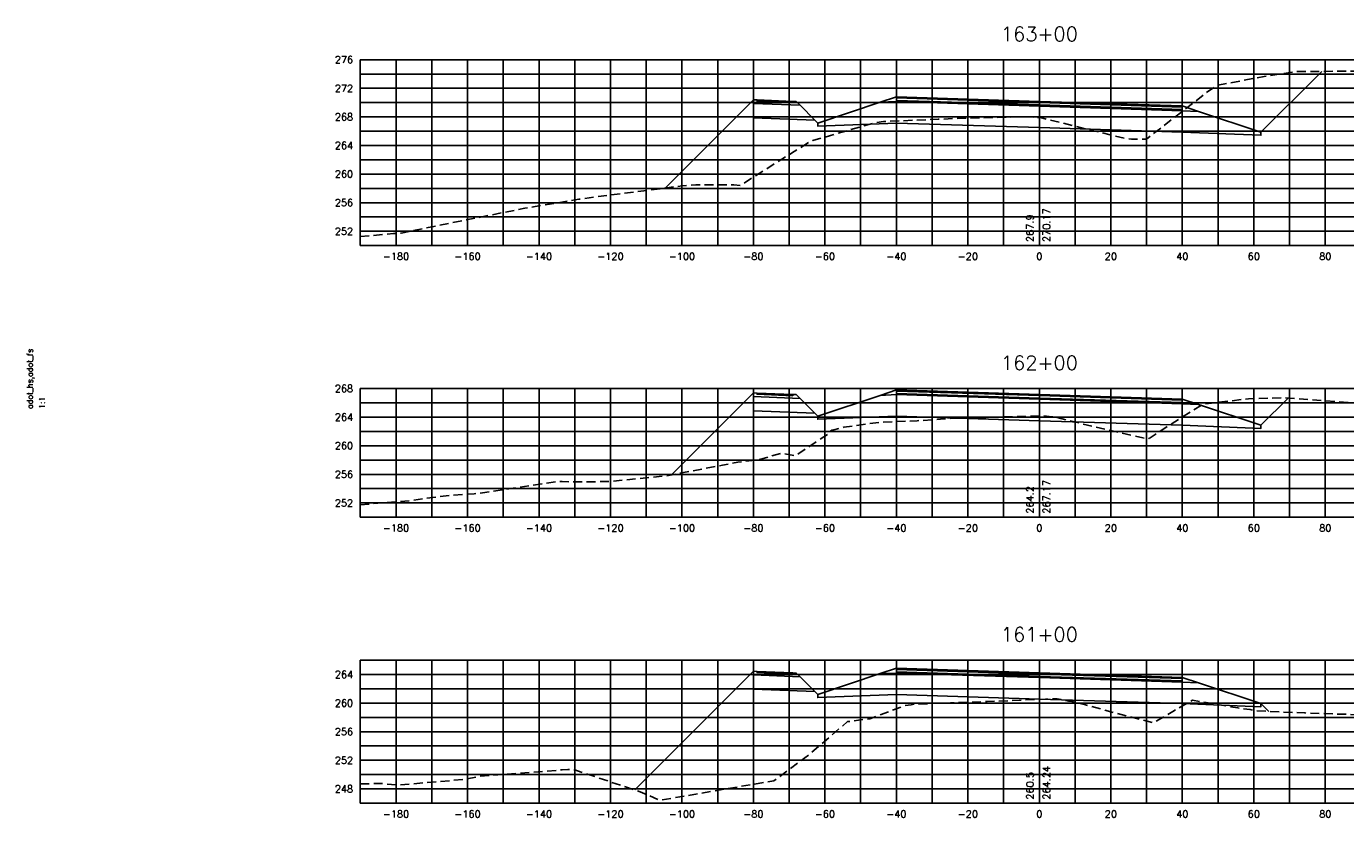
# Model space of a CAD drawing. Extents: x 1497 to 2840, y 16 to 8218.
# Tile 5 of 56: x 2227 to 2596, y 116 to 337. Entities that reach past the tile are written whole.
import ezdxf
from ezdxf.enums import TextEntityAlignment as Align

# ---------------------------------------------------------------- set-up
doc = ezdxf.new("R2010")
doc.units = 0
doc.header["$LTSCALE"] = 20
doc.header["$MEASUREMENT"] = 0
doc.linetypes.add('HIDDEN_050%', pattern=[0.1875, 0.125, -0.0625])
for name, color, linetype in [('S-AT-TXT175', 6, 'Continuous'), ('S-AT-TXT80', 1, 'Continuous'), ('XDATUM', 3, 'Continuous'), ('XEG', 1, 'HIDDEN_050%'), ('XFG', 2, 'Continuous'), ('XGRID', 251, 'Continuous'), ('XGRIDT', 2, 'Continuous'), ('XREF-BORDER', 7, 'Continuous')]:
    doc.layers.add(name, color=color, linetype=linetype)
doc.styles.add('L100', font='simplex.shx', dxfattribs={"height": 2})
doc.styles.add('L175', font='ROMANSM.shx', dxfattribs={"height": 3.5})
doc.styles.add('L80', font='ROMANSM.shx', dxfattribs={"height": 1.6})

# ---------------------------------------------------------------- blocks, each defined once
blk = doc.blocks.new('03025_00_att1')
at = {"layer": 'S-AT-TXT175', "style": 'L175'}
for tag, p in [('NUM', (32.402, 20.822)), ('LINE1', (30.64, 1.444)), ('LINE2', (30.64, 1.161)), ('LINE3', (30.64, 0.877))]:
    blk.add_attdef(tag, text='', height=0.175, dxfattribs=at).set_placement(p, align=Align.CENTER)
at = {"layer": 'S-AT-TXT80', "style": 'L80'}
for tag, p in [('DRAFTED', (2.436, 14.201)), ('PCTB', (2.094, 11.605)), ('PSCALE', (2.265, 11.605)), ('PVIEW', (2.436, 11.605))]:
    blk.add_attdef(tag, p, '', height=0.08, rotation=90, dxfattribs=at)

msp = doc.modelspace()

# ---------------------------------------------------------------- linework, layer by layer
at = {"layer": 'XDATUM', "flags": 128}
for points in [[(2405.33, 292.1), (2430, 316.77), (2430, 311.77), (2447.21, 311.08), (2448, 310.29), (2448, 309.41), (2470, 310.29), (2510, 309.01), (2550, 307.73), (2572, 306.85), (2572, 307.73), (2589.01, 324.74)], [(2407.07, 211.84), (2430, 234.77), (2430, 229.77), (2447.21, 229.08), (2448, 228.29), (2448, 227.41), (2470, 228.29), (2510, 227.01), (2550, 225.73), (2572, 224.85), (2572, 225.73), (2579.59, 233.32)], [(2396.78, 123.69), (2430, 156.9), (2430, 151.9), (2447.21, 151.22), (2448, 150.42), (2448, 149.54), (2470, 150.42), (2510, 149.14), (2550, 147.86), (2572, 146.98), (2572, 147.86), (2574.18, 145.68)]]:
    msp.add_lwpolyline(points, dxfattribs=at)
at = {"layer": 'XEG', "flags": 128}
for points in [[(2320, 278.52), (2323.38, 278.78), (2329.3, 279.36), (2331.43, 279.5), (2359.42, 285.14), (2366.03, 286.43), (2381.11, 288.96), (2385.57, 289.58), (2410.02, 292.7), (2413.87, 293.03), (2424.52, 292.95), (2426.32, 292.85), (2441.37, 302.32), (2445.97, 305.18), (2446.63, 305.37), (2463.41, 310.23), (2463.79, 310.29), (2466.43, 310.71), (2481.71, 311.34), (2486.39, 311.54), (2490.66, 311.64), (2506.43, 312.02), (2509.35, 311.88), (2510, 311.83), (2510.28, 311.81), (2529.83, 306.98), (2534.55, 305.85), (2535.75, 305.77), (2539.97, 305.79), (2556.38, 318.49), (2559.65, 320.82), (2572.88, 323.29), (2581.66, 324.67), (2613.41, 324.97), (2614.52, 325.01), (2615.72, 325.13), (2617.55, 325.24), (2638.85, 326.55), (2646.68, 326.97), (2649.06, 326.92), (2657.18, 326.2), (2700, 326.92)], [(2320, 203.49), (2334.55, 204.7), (2337.44, 205.16), (2345.63, 206.17), (2351.83, 206.53), (2354.17, 206.85), (2362.81, 208.14), (2375.31, 210.05), (2376.48, 209.98), (2379.29, 209.87), (2389.71, 209.98), (2401.5, 211.17), (2405.75, 211.61), (2407.72, 211.96), (2421.36, 214.56), (2425.62, 215.41), (2431.76, 216.14), (2437.78, 217.93), (2441.74, 217.23), (2450.69, 223.16), (2451.9, 224.36), (2452.1, 224.4), (2452.45, 224.46), (2455.31, 225.18), (2462.44, 226.24), (2466.23, 226.59), (2475.77, 226.98), (2483.36, 227.53), (2491.23, 227.85), (2498.39, 228.02), (2510, 228.31), (2511.14, 228.34), (2512.71, 228.19), (2514.09, 228.07), (2521.65, 226.22), (2538.92, 222.17), (2540.76, 222.07), (2546.27, 225.72), (2555.96, 231.69), (2568.5, 233.13), (2577.88, 233.43), (2585.74, 232.94), (2608.87, 231.12), (2613.56, 231.29), (2623.55, 232.34), (2625.47, 233.35), (2627.26, 232.31), (2633.33, 232.53), (2641.19, 232.25), (2643.46, 232.16), (2676.19, 232.39), (2691.47, 232.51), (2700, 232.62)], [(2320, 125.37), (2325.7, 125.52), (2330.43, 125.05), (2349, 126.64), (2353.56, 127.53), (2376.45, 129.32), (2378.06, 129.42), (2379.65, 129.45), (2398.74, 123.03), (2403.77, 120.8), (2421.86, 123.91), (2435.67, 126.26), (2445.6, 133.63), (2456.34, 142.82), (2460.61, 143.37), (2462.52, 143.59), (2468.39, 145.79), (2472.32, 147.27), (2474.1, 147.5), (2475.12, 147.7), (2485.15, 148.07), (2495.43, 148.45), (2510, 149.03), (2511.72, 149.1), (2514.98, 149.2), (2518.13, 148.58), (2518.77, 148.51), (2522.88, 147.47), (2541.89, 142.46), (2547.33, 145.67), (2552.88, 148.83), (2565.52, 146.64), (2568.99, 146.19), (2570.32, 145.85), (2584.3, 145.24), (2605.35, 144.55), (2607.95, 144.76), (2624.87, 147.27), (2627.09, 148.87), (2631.77, 152.95), (2635.35, 152.93), (2648.36, 154.18), (2669, 155.25), (2678.56, 155.69), (2700, 156.91)]]:
    msp.add_lwpolyline(points, dxfattribs=at)
at = {"layer": 'XFG', "flags": 128}
for points in [[(2572, 307.73), (2572, 307.73), (2589.01, 324.74)], [(2510, 315.35), (2470, 316.63), (2470, 317.63), (2465.43, 316.1), (2470, 316.29), (2510, 315.01)], [(2510, 316.35), (2470, 317.63), (2470, 317.29), (2510, 316.01)], [(2430, 316.77), (2430, 316.77), (2405.33, 292.1)], [(2430, 316.77), (2430, 315.77), (2443.04, 315.25), (2442, 316.29), (2441, 316.33), (2441, 315.99), (2431, 316.39), (2431, 316.73), (2430, 316.77)], [(2430, 315.77), (2430, 311.77), (2447.21, 311.08), (2443.04, 315.25), (2430, 315.77)], [(2431, 316.73), (2431, 316.39), (2441, 315.99), (2441, 316.33), (2431, 316.73)], [(2510, 315.01), (2470, 316.29), (2465.43, 316.1), (2448, 310.29), (2448, 309.41), (2470, 310.29), (2510, 309.01)], [(2510, 316.01), (2470, 317.29), (2470, 316.63), (2510, 315.35)], [(2510, 316.35), (2550, 315.07), (2550, 314.73), (2510, 316.01)], [(2510, 316.01), (2550, 314.73), (2550, 314.07), (2510, 315.35)], [(2510, 315.35), (2550, 314.07), (2550, 315.07), (2554.57, 313.54), (2550, 313.73), (2510, 315.01)], [(2510, 315.01), (2550, 313.73), (2554.57, 313.54), (2572, 307.73), (2572, 306.85), (2550, 307.73), (2510, 309.01)], [(2448, 310.29), (2447.21, 311.08)], [(2430, 234.77), (2430, 234.77), (2407.07, 211.84)], [(2430, 234.77), (2430, 233.77), (2443.04, 233.25), (2442, 234.29), (2441, 234.33), (2441, 233.99), (2431, 234.39), (2431, 234.73), (2430, 234.77)], [(2430, 233.77), (2430, 229.77), (2447.21, 229.08), (2443.04, 233.25), (2430, 233.77)], [(2431, 234.73), (2431, 234.39), (2441, 233.99), (2441, 234.33), (2431, 234.73)], [(2510, 233.01), (2470, 234.29), (2465.43, 234.1), (2448, 228.29), (2448, 227.41), (2470, 228.29), (2510, 227.01)], [(2510, 233.35), (2470, 234.63), (2470, 235.63), (2465.43, 234.1), (2470, 234.29), (2510, 233.01)], [(2510, 234.35), (2470, 235.63), (2470, 235.29), (2510, 234.01)], [(2510, 234.01), (2470, 235.29), (2470, 234.63), (2510, 233.35)], [(2510, 234.35), (2550, 233.07), (2550, 232.73), (2510, 234.01)], [(2510, 234.01), (2550, 232.73), (2550, 232.07), (2510, 233.35)], [(2510, 233.35), (2550, 232.07), (2550, 233.07), (2554.57, 231.54), (2550, 231.73), (2510, 233.01)], [(2510, 233.01), (2550, 231.73), (2554.57, 231.54), (2572, 225.73), (2572, 224.85), (2550, 225.73), (2510, 227.01)], [(2572, 225.73), (2572, 225.73), (2579.59, 233.32)], [(2448, 228.29), (2447.21, 229.08)], [(2430, 156.9), (2430, 156.9), (2396.78, 123.69)], [(2430, 156.9), (2430, 155.9), (2443.04, 155.38), (2442, 156.42), (2441, 156.46), (2441, 156.12), (2431, 156.52), (2431, 156.86), (2430, 156.9)], [(2430, 155.9), (2430, 151.9), (2447.21, 151.22), (2443.04, 155.38), (2430, 155.9)], [(2431, 156.86), (2431, 156.52), (2441, 156.12), (2441, 156.46), (2431, 156.86)], [(2510, 155.14), (2470, 156.42), (2465.43, 156.24), (2448, 150.42), (2448, 149.54), (2470, 150.42), (2510, 149.14)], [(2510, 155.48), (2470, 156.76), (2470, 157.76), (2465.43, 156.24), (2470, 156.42), (2510, 155.14)], [(2510, 156.48), (2470, 157.76), (2470, 157.42), (2510, 156.14)], [(2510, 156.14), (2470, 157.42), (2470, 156.76), (2510, 155.48)], [(2510, 156.48), (2550, 155.2), (2550, 154.86), (2510, 156.14)], [(2510, 156.14), (2550, 154.86), (2550, 154.2), (2510, 155.48)], [(2510, 155.48), (2550, 154.2), (2550, 155.2), (2554.57, 153.68), (2550, 153.86), (2510, 155.14)], [(2510, 155.14), (2550, 153.86), (2554.57, 153.68), (2572, 147.86), (2572, 146.98), (2550, 147.86), (2510, 149.14)], [(2448, 150.42), (2447.21, 151.22)], [(2572, 147.86), (2572, 147.86), (2574.18, 145.68)]]:
    msp.add_lwpolyline(points, dxfattribs=at)
at = {"layer": 'XGRID'}
for p, q in [((2320, 276), (2320, 328)), ((2320, 328), (2700, 328)), ((2330, 276), (2330, 328)), ((2340, 276), (2340, 328)), ((2350, 276), (2350, 328)), ((2360, 276), (2360, 328)), ((2370, 276), (2370, 328)), ((2380, 276), (2380, 328)), ((2390, 276), (2390, 328)), ((2400, 276), (2400, 328)), ((2410, 276), (2410, 328)), ((2420, 276), (2420, 328)), ((2430, 276), (2430, 328)), ((2440, 276), (2440, 328)), ((2450, 276), (2450, 328)), ((2460, 276), (2460, 328)), ((2470, 276), (2470, 328)), ((2480, 276), (2480, 328)), ((2490, 276), (2490, 328)), ((2500, 276), (2500, 328)), ((2510, 276), (2510, 328)), ((2520, 276), (2520, 328)), ((2530, 276), (2530, 328)), ((2540, 276), (2540, 328)), ((2550, 276), (2550, 328)), ((2560, 276), (2560, 328)), ((2570, 276), (2570, 328)), ((2580, 276), (2580, 328)), ((2590, 276), (2590, 328)), ((2320, 324), (2700, 324)), ((2320, 320), (2700, 320)), ((2320, 316), (2700, 316)), ((2320, 312), (2700, 312)), ((2320, 308), (2700, 308)), ((2320, 304), (2700, 304)), ((2320, 300), (2700, 300)), ((2320, 296), (2700, 296)), ((2320, 292), (2700, 292)), ((2320, 288), (2700, 288)), ((2320, 284), (2700, 284)), ((2320, 280), (2700, 280)), ((2320, 276), (2700, 276)), ((2320, 200), (2320, 236)), ((2320, 236), (2700, 236)), ((2330, 200), (2330, 236)), ((2340, 200), (2340, 236)), ((2350, 200), (2350, 236)), ((2360, 200), (2360, 236)), ((2370, 200), (2370, 236)), ((2380, 200), (2380, 236)), ((2390, 200), (2390, 236)), ((2400, 200), (2400, 236)), ((2410, 200), (2410, 236)), ((2420, 200), (2420, 236)), ((2430, 200), (2430, 236)), ((2440, 200), (2440, 236)), ((2450, 200), (2450, 236)), ((2460, 200), (2460, 236)), ((2470, 200), (2470, 236)), ((2480, 200), (2480, 236)), ((2490, 200), (2490, 236)), ((2500, 200), (2500, 236)), ((2510, 200), (2510, 236)), ((2520, 200), (2520, 236)), ((2530, 200), (2530, 236)), ((2540, 200), (2540, 236)), ((2550, 200), (2550, 236)), ((2560, 200), (2560, 236)), ((2570, 200), (2570, 236)), ((2580, 200), (2580, 236)), ((2590, 200), (2590, 236)), ((2320, 232), (2700, 232)), ((2320, 228), (2700, 228)), ((2320, 224), (2700, 224)), ((2320, 220), (2700, 220)), ((2320, 216), (2700, 216)), ((2320, 212), (2700, 212)), ((2320, 208), (2700, 208)), ((2320, 204), (2700, 204)), ((2320, 200), (2700, 200)), ((2320, 120), (2320, 160)), ((2320, 160), (2700, 160)), ((2330, 120), (2330, 160)), ((2340, 120), (2340, 160)), ((2350, 120), (2350, 160)), ((2360, 120), (2360, 160)), ((2370, 120), (2370, 160)), ((2380, 120), (2380, 160)), ((2390, 120), (2390, 160)), ((2400, 120), (2400, 160)), ((2410, 120), (2410, 160)), ((2420, 120), (2420, 160)), ((2430, 120), (2430, 160)), ((2440, 120), (2440, 160)), ((2450, 120), (2450, 160)), ((2460, 120), (2460, 160)), ((2470, 120), (2470, 160)), ((2480, 120), (2480, 160)), ((2490, 120), (2490, 160)), ((2500, 120), (2500, 160)), ((2510, 120), (2510, 160)), ((2520, 120), (2520, 160)), ((2530, 120), (2530, 160)), ((2540, 120), (2540, 160)), ((2550, 120), (2550, 160)), ((2560, 120), (2560, 160)), ((2570, 120), (2570, 160)), ((2580, 120), (2580, 160)), ((2590, 120), (2590, 160)), ((2320, 156), (2700, 156)), ((2320, 152), (2700, 152)), ((2320, 148), (2700, 148)), ((2320, 144), (2700, 144)), ((2320, 140), (2700, 140)), ((2320, 136), (2700, 136)), ((2320, 132), (2700, 132)), ((2320, 128), (2700, 128)), ((2320, 124), (2700, 124)), ((2320, 120), (2700, 120))]:
    msp.add_line(p, q, dxfattribs=at)

# ---------------------------------------------------------------- block references
at = {"layer": 'XREF-BORDER'}
ref = msp.add_blockref('03025_00_att1', (2186.45, -1.77), dxfattribs=dict(at, xscale=20, yscale=20, zscale=20))
ref.add_attrib('PCTB', 'adot_hs,adot_fs', (2228.33, 230.32), dxfattribs={"layer": 'S-AT-TXT80', "height": 1.6, "rotation": 90, "style": 'L80'})
ref.add_attrib('PSCALE', '1:1', (2231.75, 230.32), dxfattribs={"layer": 'S-AT-TXT80', "height": 1.6, "rotation": 90, "style": 'L80'})

# ---------------------------------------------------------------- texts
at = {"layer": 'XGRIDT', "style": 'L100'}
for s, p in [('163+00', (2510, 332)), ('162+00', (2510, 240)), ('161+00', (2510, 164))]:
    msp.add_text(s, height=4, dxfattribs=at).set_placement(p, align=Align.BOTTOM_CENTER)
for s, p in [('276', (2318, 328)), ('272', (2318, 320)), ('268', (2318, 312)), ('264', (2318, 304)), ('260', (2318, 296)), ('256', (2318, 288)), ('252', (2318, 280)), ('268', (2318, 236)), ('264', (2318, 228)), ('260', (2318, 220)), ('256', (2318, 212)), ('252', (2318, 204)), ('264', (2318, 156)), ('260', (2318, 148)), ('256', (2318, 140)), ('252', (2318, 132)), ('248', (2318, 124))]:
    msp.add_text(s, height=2, dxfattribs=at).set_placement(p, align=Align.MIDDLE_RIGHT)
for s, p in [('270.17', (2511, 277)), ('267.17', (2511, 201)), ('264.24', (2511, 121))]:
    msp.add_text(s, height=2, rotation=90, dxfattribs=at).set_placement(p, align=Align.TOP_LEFT)
for s, p in [('267.9', (2509, 277)), ('264.2', (2509, 201)), ('260.5', (2509, 121))]:
    msp.add_text(s, height=2, rotation=90, dxfattribs=at).set_placement(p, align=Align.BOTTOM_LEFT)
for s, p in [('-180', (2330, 274)), ('-160', (2350, 274)), ('-140', (2370, 274)), ('-120', (2390, 274)), ('-100', (2410, 274)), ('-80', (2430, 274)), ('-60', (2450, 274)), ('-40', (2470, 274)), ('-20', (2490, 274)), ('0', (2510, 274)), ('20', (2530, 274)), ('40', (2550, 274)), ('60', (2570, 274)), ('80', (2590, 274)), ('-180', (2330, 198)), ('-160', (2350, 198)), ('-140', (2370, 198)), ('-120', (2390, 198)), ('-100', (2410, 198)), ('-80', (2430, 198)), ('-60', (2450, 198)), ('-40', (2470, 198)), ('-20', (2490, 198)), ('0', (2510, 198)), ('20', (2530, 198)), ('40', (2550, 198)), ('60', (2570, 198)), ('80', (2590, 198)), ('-180', (2330, 118)), ('-160', (2350, 118)), ('-140', (2370, 118)), ('-120', (2390, 118)), ('-100', (2410, 118)), ('-80', (2430, 118)), ('-60', (2450, 118)), ('-40', (2470, 118)), ('-20', (2490, 118)), ('0', (2510, 118)), ('20', (2530, 118)), ('40', (2550, 118)), ('60', (2570, 118)), ('80', (2590, 118))]:
    msp.add_text(s, height=2, dxfattribs=at).set_placement(p, align=Align.TOP_CENTER)

doc.saveas('drawing.dxf')
